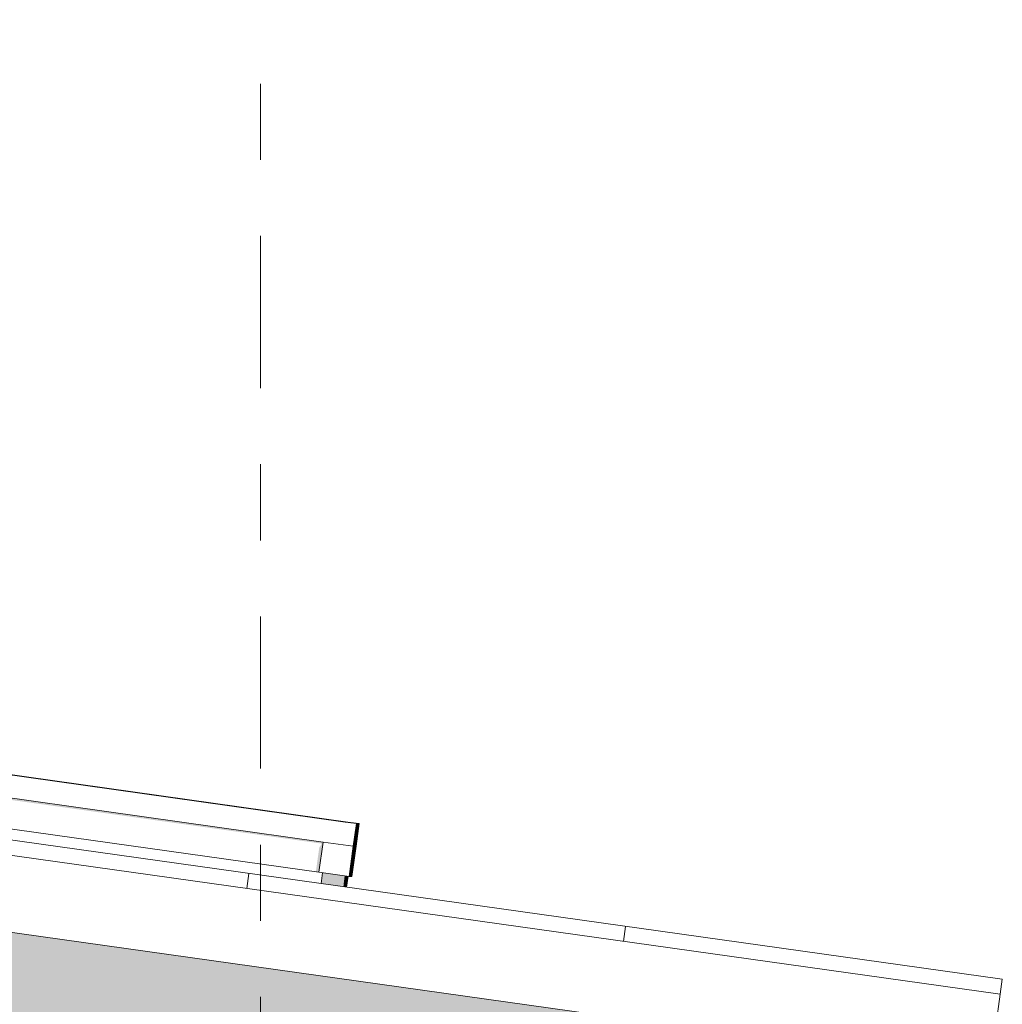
# Model space of a CAD drawing. Header units: metres. Extents: x -52 to 321, y -8 to 26.
# Tile 107 of 256: x -28.91 to -27.61, y 5.99 to 7.28. Entities that reach past the tile are written whole.
import ezdxf
from ezdxf.enums import TextEntityAlignment as Align

# ---------------------------------------------------------------- set-up
doc = ezdxf.new("R2010")
doc.units = ezdxf.units.M
doc.header["$MEASUREMENT"] = 0
doc.linetypes.add('Raster', pattern=[0.4, 0.2, -0.1, 0, -0.1])
for name, color, linetype in [('10 Fassade', 7, 'Continuous'), ('30 Dachaufbau', 7, 'Continuous'), ('70 PV-Anlage', 7, 'Continuous'), ('90 Achsraster', 7, 'Continuous'), ('94 Genehmigungsplanung Bemaßung', 7, 'Continuous')]:
    doc.layers.add(name, color=color, linetype=linetype)
doc.styles.add('ERSTELLTER_STIL_1', font='arial.ttf')
doc.styles.add('ERSTELLTER_STIL_2', font='arial.ttf')
doc.dimstyles.new('ERSTELLTER_STIL__1', dxfattribs={"dimtxt": 0.25, "dimasz": 0.19, "dimexe": 0.18, "dimexo": 0.1, "dimgap": 0, "dimtad": 1, "dimtih": 1, "dimtoh": 1, "dimzin": 0, "dimdsep": 46, "dimtxsty": 'ERSTELLTER_STIL_2', "dimblk": 'ARROWHEAD_6', "dimblk1": 'ARROWHEAD_6', "dimblk2": 'ARROWHEAD_6', "dimcen": 0.09, "dimclrd": 7, "dimclre": 7, "dimclrt": 7, "dimazin": 0, "dimtfac": 1, "dimtdec": 4, "dimtmove": 0, "dimatfit": 3, "dimfxl": 1, "dimtolj": 1, "dimtzin": 0, "dimarcsym": 0})

# ---------------------------------------------------------------- blocks, each defined once
blk = doc.blocks.new('*X1', base_point=(-33357.279, 0))
at = {"layer": '30 Dachaufbau', "color": 7, "linetype": 'Continuous', "lineweight": 13}
for p, q in [((-28.6079, 6.1426), (-28.6051, 6.1624)), ((-28.6079, 6.1426), (-28.6051, 6.1624)), ((-28.1127, 6.073), (-28.1099, 6.0928)), ((-28.1127, 6.073), (-28.1099, 6.0928))]:
    blk.add_line(p, q, dxfattribs=at)
blk = doc.blocks.new('Standard-Rastermarker[3]_1', base_point=(-28.5897, 10))
at = {"layer": '90 Achsraster', "color": 14, "linetype": 'Raster', "lineweight": 18, "true_color": 0xa80000}
blk.add_line((-28.5897, 9), (-28.5897, -1), dxfattribs=at)
at = {"layer": '90 Achsraster', "color": 14, "lineweight": 18, "true_color": 0xa80000, "style": 'ERSTELLTER_STIL_1'}
for tag, p in [('AC_MarkerText_1_0', (-28.5897, 10.5)), ('AC_MarkerText_1_1', (-28.5897, -2.2))]:
    blk.add_attdef(tag, text='', height=0.3, rotation=360, dxfattribs=at).set_placement(p, align=Align.TOP_CENTER)
blk = doc.blocks.new('*D18', base_point=(-33357.279, 0))
at = {"layer": '94 Genehmigungsplanung Bemaßung', "color": 7, "linetype": 'Continuous', "lineweight": 13}
for p, q in [((-43.9997, 9.5481), (-43.9997, 9.9231)), ((-28.1801, 9.5481), (-28.1801, 9.9231)), ((-43.8997, 9.8356), (-44.0997, 9.6356)), ((-28.2801, 9.6356), (-28.0801, 9.8356)), ((-43.9997, 9.7356), (-28.1801, 9.7356)), ((-28.1801, 9.7356), (-28.0301, 9.7356))]:
    blk.add_line(p, q, dxfattribs=at)
at = {"layer": '94 Genehmigungsplanung Bemaßung', "color": 7, "lineweight": 13, "insert": (-36.5189, 9.7856), "char_height": 0.25, "attachment_point": 7, "style": 'ERSTELLTER_STIL_2'}
blk.add_mtext('\\A1;{\\pql;\\fArial|b0|i0|c0|p0;\\W1.000000;15,82}', dxfattribs=at)
blk = doc.blocks.new('ARROWHEAD_6')
at = {"color": 0, "linetype": 'Continuous', "lineweight": 0}
for p, q in [((-0.5, -0.5), (0.5, 0.5)), ((0, 0), (-1, 0))]:
    blk.add_line(p, q, dxfattribs=at)
blk = doc.blocks.new('*D23', base_point=(-33357.279, 0))
at = {"layer": '94 Genehmigungsplanung Bemaßung', "color": 7, "linetype": 'Continuous', "lineweight": 13}
for p, q in [((-28.5897, 8.9588), (-28.5897, 9.3338)), ((-28.1797, 8.9588), (-28.1797, 9.3338)), ((-28.4897, 9.2463), (-28.6897, 9.0463)), ((-28.2797, 9.0463), (-28.0797, 9.2463)), ((-28.5897, 9.1463), (-28.1797, 9.1463)), ((-28.1797, 9.1463), (-28.0297, 9.1463))]:
    blk.add_line(p, q, dxfattribs=at)

msp = doc.modelspace()

# ---------------------------------------------------------------- hatches: boundary and pattern name
at = {"layer": '10 Fassade', "linetype": 'Continuous', "lineweight": 0, "true_color": 0x000000}
msp.add_hatch(color=18, dxfattribs=at).paths.add_polyline_path([(-29.6797, 5.71), (-28.1497, 5.71), (-28.1497, 5.9773), (-29.6797, 6.1923)])
at = {"layer": '70 PV-Anlage', "linetype": 'Continuous', "lineweight": 0, "true_color": 0x000000}
for points in [[(-30.0526, 6.4184), (-28.509, 6.2015), (-28.5125, 6.1965), (-28.517, 6.1646), (-28.5131, 6.164), (-28.5075, 6.2036), (-30.0523, 6.4207)], [(-28.5101, 6.1491), (-28.4828, 6.1452), (-28.4797, 6.1495), (-28.4784, 6.1591), (-28.5081, 6.1633)], [(-28.4798, 6.1494), (-28.4796, 6.1495), (-28.4783, 6.1591), (-28.4784, 6.1591)], [(-28.4797, 6.1494), (-28.4795, 6.1495), (-28.4782, 6.1591), (-28.4783, 6.1591)], [(-28.4796, 6.1495), (-28.4783, 6.1591)], [(-28.4796, 6.1495), (-28.4783, 6.1591)], [(-28.4782, 6.1591), (-28.4795, 6.1494), (-28.4794, 6.1495), (-28.4781, 6.1591)], [(-28.4795, 6.1495), (-28.4782, 6.1591)], [(-28.4795, 6.1495), (-28.4782, 6.1591)], [(-28.4794, 6.1494), (-28.4793, 6.1495), (-28.478, 6.1591), (-28.4781, 6.1591)], [(-28.4781, 6.1591), (-28.4794, 6.1495), (-28.4781, 6.1591)], [(-28.4781, 6.1591), (-28.4794, 6.1495), (-28.4781, 6.1591)], [(-28.4793, 6.1494), (-28.4792, 6.1495), (-28.4779, 6.1591), (-28.478, 6.1591)], [(-28.4792, 6.1494), (-28.4791, 6.1495), (-28.4778, 6.159), (-28.4779, 6.1591)], [(-28.4792, 6.1495), (-28.4779, 6.1591)], [(-28.4792, 6.1495), (-28.4779, 6.1591)], [(-28.4791, 6.1494), (-28.479, 6.1495), (-28.4777, 6.159), (-28.4778, 6.159)], [(-28.4778, 6.159), (-28.4791, 6.1495), (-28.4778, 6.159)], [(-28.4778, 6.159), (-28.4791, 6.1495), (-28.4778, 6.159)], [(-28.479, 6.1494), (-28.4789, 6.1495), (-28.4775, 6.159), (-28.4776, 6.159)], [(-28.4776, 6.159), (-28.479, 6.1495), (-28.4776, 6.159)], [(-28.4777, 6.159), (-28.479, 6.1495), (-28.4776, 6.159)], [(-28.4789, 6.1494), (-28.4788, 6.1495), (-28.4774, 6.159), (-28.4775, 6.159)], [(-28.4789, 6.1495), (-28.4775, 6.159)], [(-28.4789, 6.1495), (-28.4775, 6.159)], [(-28.4788, 6.1494), (-28.4787, 6.1495), (-28.4773, 6.159), (-28.4774, 6.159)], [(-28.4788, 6.1495), (-28.4774, 6.159)], [(-28.4788, 6.1495), (-28.4774, 6.159)], [(-28.4787, 6.1494), (-28.4786, 6.1495), (-28.4772, 6.159), (-28.4773, 6.159)], [(-28.4773, 6.159), (-28.4787, 6.1495), (-28.4773, 6.159)], [(-28.4773, 6.159), (-28.4787, 6.1495), (-28.4773, 6.159)], [(-28.4786, 6.1494), (-28.4784, 6.1495), (-28.4771, 6.159), (-28.4772, 6.159)], [(-28.4785, 6.1494), (-28.4783, 6.1495), (-28.477, 6.1589), (-28.4771, 6.159)], [(-28.4784, 6.1495), (-28.4771, 6.159)], [(-28.4784, 6.1495), (-28.4771, 6.159)], [(-28.4784, 6.1494), (-28.4782, 6.1495), (-28.4769, 6.1589), (-28.477, 6.1589)], [(-28.477, 6.1589), (-28.4783, 6.1495), (-28.477, 6.1589)], [(-28.477, 6.1589), (-28.4783, 6.1495), (-28.477, 6.1589)], [(-28.4782, 6.1494), (-28.4781, 6.1495), (-28.4768, 6.1589), (-28.4769, 6.1589)], [(-28.4782, 6.1495), (-28.4769, 6.1589)], [(-28.4782, 6.1495), (-28.4769, 6.1589)], [(-28.4768, 6.1589), (-28.4781, 6.1494), (-28.478, 6.1495), (-28.4767, 6.1589)], [(-28.478, 6.1494), (-28.4779, 6.1495), (-28.4766, 6.1589), (-28.4767, 6.1589)], [(-28.478, 6.1495), (-28.4767, 6.1589)], [(-28.478, 6.1495), (-28.4767, 6.1589)], [(-28.4779, 6.1494), (-28.4778, 6.1495), (-28.4765, 6.1589), (-28.4766, 6.1589)], [(-28.4779, 6.1495), (-28.4766, 6.1589)], [(-28.4766, 6.1589), (-28.4779, 6.1495), (-28.4766, 6.1589)], [(-28.4778, 6.1494), (-28.4777, 6.1495), (-28.4764, 6.1589), (-28.4765, 6.1589)], [(-28.4778, 6.1495), (-28.4765, 6.1589)], [(-28.4778, 6.1495), (-28.4765, 6.1589)], [(-28.4777, 6.1494), (-28.4776, 6.1495), (-28.4763, 6.1588), (-28.4764, 6.1589)], [(-28.4764, 6.1589), (-28.4777, 6.1495), (-28.4764, 6.1589)], [(-28.4764, 6.1589), (-28.4777, 6.1495), (-28.4764, 6.1589)], [(-28.4776, 6.1494), (-28.4775, 6.1495), (-28.4762, 6.1588), (-28.4763, 6.1588)], [(-28.4775, 6.1494), (-28.4774, 6.1495), (-28.4761, 6.1588), (-28.4762, 6.1588)], [(-28.4775, 6.1495), (-28.4762, 6.1588)], [(-28.4774, 6.1494), (-28.4773, 6.1495), (-28.476, 6.1588), (-28.476, 6.1588)], [(-28.4774, 6.1495), (-28.476, 6.1588)], [(-28.4774, 6.1495), (-28.4761, 6.1588)], [(-28.4759, 6.1588), (-28.4773, 6.1494), (-28.4771, 6.1495), (-28.4758, 6.1588)], [(-28.476, 6.1588), (-28.4773, 6.1495), (-28.4759, 6.1588)], [(-28.4772, 6.1494), (-28.477, 6.1495), (-28.4757, 6.1588), (-28.4758, 6.1588)], [(-28.4771, 6.1494), (-28.4769, 6.1495), (-28.4756, 6.1588), (-28.4757, 6.1588)], [(-28.4758, 6.1588), (-28.4771, 6.1495), (-28.4758, 6.1588)], [(-28.477, 6.1495), (-28.4757, 6.1588)], [(-28.477, 6.1495), (-28.4757, 6.1588)], [(-28.4769, 6.1494), (-28.4768, 6.1495), (-28.4755, 6.1587), (-28.4756, 6.1587)], [(-28.4755, 6.1587), (-28.4768, 6.1494), (-28.4767, 6.1495), (-28.4754, 6.1587)], [(-28.4755, 6.1587), (-28.4768, 6.1495), (-28.4755, 6.1587)], [(-28.4755, 6.1587), (-28.4768, 6.1495), (-28.4755, 6.1587)], [(-28.4767, 6.1494), (-28.4766, 6.1495), (-28.4753, 6.1587), (-28.4754, 6.1587)], [(-28.4753, 6.1587), (-28.4766, 6.1494), (-28.4765, 6.1495), (-28.4752, 6.1587)], [(-28.4766, 6.1495), (-28.4753, 6.1587)], [(-28.4766, 6.1495), (-28.4753, 6.1587)], [(-28.4752, 6.1587), (-28.4765, 6.1494), (-28.4764, 6.1495), (-28.4751, 6.1587)], [(-28.4764, 6.1494), (-28.4763, 6.1495), (-28.475, 6.1587), (-28.4751, 6.1587)], [(-28.4764, 6.1495), (-28.4751, 6.1587)], [(-28.4764, 6.1495), (-28.4751, 6.1587)], [(-28.475, 6.1587), (-28.4763, 6.1494), (-28.4762, 6.1495), (-28.4749, 6.1586)], [(-28.4749, 6.1586), (-28.4762, 6.1494), (-28.4761, 6.1495), (-28.4748, 6.1586)], [(-28.4762, 6.1495), (-28.4749, 6.1586)], [(-28.4748, 6.1586), (-28.4761, 6.1494), (-28.476, 6.1495), (-28.4747, 6.1586)], [(-28.4761, 6.1495), (-28.4748, 6.1586)], [(-28.4761, 6.1495), (-28.4748, 6.1586)], [(-28.476, 6.1495), (-28.4747, 6.1586)]]:
    msp.add_hatch(color=18, dxfattribs=at).paths.add_polyline_path(points)

# ---------------------------------------------------------------- linework, layer by layer
at = {"layer": '30 Dachaufbau', "color": 7, "linetype": 'Continuous', "lineweight": 13}
for p, q in [((-36.0897, 7.2143), (-27.6148, 6.0233)), ((-27.6176, 6.0035), (-36.0897, 7.1941)), ((-27.6315, 5.9044), (-36.0897, 7.0931)), ((-27.6176, 6.0035), (-27.6148, 6.0233)), ((-27.6315, 5.9044), (-27.6176, 6.0035))]:
    msp.add_line(p, q, dxfattribs=at)
at = {"layer": '70 PV-Anlage', "color": 7, "linetype": 'Continuous', "lineweight": 13}
for p, q in [((-28.4637, 6.2278), (-30.1635, 6.4667)), ((-28.4784, 6.2298), (-30.152, 6.4651)), ((-28.4783, 6.2298), (-30.1519, 6.4651)), ((-28.4782, 6.2298), (-30.1518, 6.4651)), ((-28.4781, 6.2298), (-30.1517, 6.4651)), ((-28.478, 6.2298), (-30.1516, 6.4651)), ((-28.4779, 6.2298), (-30.1515, 6.4651)), ((-28.4778, 6.2298), (-30.1513, 6.4651)), ((-28.4777, 6.2298), (-30.1512, 6.4651)), ((-28.4776, 6.2298), (-30.1511, 6.4651)), ((-28.4775, 6.2298), (-30.151, 6.4651)), ((-28.4774, 6.2298), (-30.1509, 6.4651)), ((-28.4773, 6.2298), (-30.1508, 6.4651)), ((-28.4771, 6.2298), (-30.1507, 6.4651)), ((-28.477, 6.2298), (-30.1506, 6.4651)), ((-28.4769, 6.2298), (-30.1505, 6.4651)), ((-28.4768, 6.2298), (-30.1504, 6.4651)), ((-28.4767, 6.2298), (-30.1503, 6.4651)), ((-28.4766, 6.2298), (-30.1502, 6.4651)), ((-28.4765, 6.2298), (-30.15, 6.4651)), ((-28.4764, 6.2298), (-30.1499, 6.4651)), ((-28.4763, 6.2298), (-30.1498, 6.4651)), ((-28.4762, 6.2298), (-30.1497, 6.4651)), ((-28.4761, 6.2298), (-30.1496, 6.4651)), ((-28.476, 6.2298), (-30.1495, 6.4651)), ((-28.4758, 6.2298), (-30.1494, 6.4651)), ((-28.4757, 6.2298), (-30.1493, 6.4651)), ((-28.4756, 6.2298), (-30.1492, 6.4651)), ((-28.4755, 6.2298), (-30.1491, 6.4651)), ((-28.4754, 6.2298), (-30.149, 6.4651)), ((-28.4753, 6.2298), (-30.1489, 6.4651)), ((-28.4752, 6.2298), (-30.1487, 6.4651)), ((-28.4751, 6.2298), (-30.1486, 6.4651)), ((-28.475, 6.2298), (-30.1485, 6.4651)), ((-28.4749, 6.2298), (-30.1484, 6.4651)), ((-28.4748, 6.2298), (-30.1483, 6.4651)), ((-28.5075, 6.2036), (-30.0523, 6.4207)), ((-28.5131, 6.164), (-30.0579, 6.3811)), ((-28.4786, 6.2298), (-28.4784, 6.2298)), ((-28.4784, 6.2298), (-28.4636, 6.2278)), ((-28.4784, 6.2298), (-28.4783, 6.2298)), ((-28.4783, 6.2298), (-28.4635, 6.2278)), ((-28.4783, 6.2298), (-28.4782, 6.2298)), ((-28.4782, 6.2298), (-28.4634, 6.2278)), ((-28.4782, 6.2298), (-28.4781, 6.2298)), ((-28.4781, 6.2298), (-28.4633, 6.2278)), ((-28.4781, 6.2298), (-28.478, 6.2298)), ((-28.478, 6.2298), (-28.4632, 6.2278)), ((-28.478, 6.2298), (-28.4779, 6.2298)), ((-28.4779, 6.2298), (-28.463, 6.2278)), ((-28.4779, 6.2298), (-28.4778, 6.2298)), ((-28.4778, 6.2298), (-28.4629, 6.2278)), ((-28.4778, 6.2298), (-28.4777, 6.2298)), ((-28.4777, 6.2298), (-28.4628, 6.2278)), ((-28.4777, 6.2298), (-28.4776, 6.2298)), ((-28.4776, 6.2298), (-28.4627, 6.2278)), ((-28.4776, 6.2298), (-28.4775, 6.2298)), ((-28.4775, 6.2298), (-28.4626, 6.2278)), ((-28.4775, 6.2298), (-28.4774, 6.2298)), ((-28.4774, 6.2298), (-28.4625, 6.2278)), ((-28.4774, 6.2298), (-28.4773, 6.2298)), ((-28.4773, 6.2298), (-28.4624, 6.2278)), ((-28.4772, 6.2298), (-28.4771, 6.2298)), ((-28.4771, 6.2298), (-28.4623, 6.2278)), ((-28.4771, 6.2298), (-28.477, 6.2298)), ((-28.477, 6.2298), (-28.4622, 6.2278)), ((-28.477, 6.2298), (-28.4769, 6.2298)), ((-28.4769, 6.2298), (-28.4621, 6.2278)), ((-28.4769, 6.2298), (-28.4768, 6.2298)), ((-28.4768, 6.2298), (-28.462, 6.2278)), ((-28.4768, 6.2298), (-28.4767, 6.2298)), ((-28.4767, 6.2298), (-28.4619, 6.2278)), ((-28.4767, 6.2298), (-28.4766, 6.2298)), ((-28.4766, 6.2298), (-28.4617, 6.2278)), ((-28.4766, 6.2298), (-28.4765, 6.2298)), ((-28.4765, 6.2298), (-28.4616, 6.2278)), ((-28.4765, 6.2298), (-28.4764, 6.2298)), ((-28.4764, 6.2298), (-28.4615, 6.2278)), ((-28.4764, 6.2298), (-28.4763, 6.2298)), ((-28.4763, 6.2298), (-28.4614, 6.2278)), ((-28.4763, 6.2298), (-28.4762, 6.2298)), ((-28.4762, 6.2298), (-28.4613, 6.2278)), ((-28.4762, 6.2298), (-28.4761, 6.2298)), ((-28.4761, 6.2298), (-28.4612, 6.2278)), ((-28.4761, 6.2298), (-28.476, 6.2298)), ((-28.476, 6.2298), (-28.4611, 6.2278)), ((-28.4759, 6.2298), (-28.4758, 6.2298)), ((-28.4758, 6.2298), (-28.461, 6.2278)), ((-28.4758, 6.2298), (-28.4757, 6.2298)), ((-28.4757, 6.2298), (-28.4609, 6.2278)), ((-28.4757, 6.2298), (-28.4756, 6.2298)), ((-28.4756, 6.2298), (-28.4608, 6.2278)), ((-28.4756, 6.2298), (-28.4755, 6.2298)), ((-28.4755, 6.2298), (-28.4607, 6.2278)), ((-28.4755, 6.2298), (-28.4754, 6.2298)), ((-28.4754, 6.2298), (-28.4606, 6.2278)), ((-28.4754, 6.2298), (-28.4753, 6.2298)), ((-28.4753, 6.2298), (-28.4604, 6.2278)), ((-28.4753, 6.2298), (-28.4752, 6.2298)), ((-28.4752, 6.2298), (-28.4603, 6.2278)), ((-28.4752, 6.2298), (-28.4751, 6.2298)), ((-28.4751, 6.2298), (-28.4602, 6.2278)), ((-28.4751, 6.2298), (-28.475, 6.2298)), ((-28.475, 6.2298), (-28.4601, 6.2278)), ((-28.475, 6.2298), (-28.4749, 6.2298)), ((-28.4749, 6.2298), (-28.46, 6.2278)), ((-28.4749, 6.2298), (-28.4748, 6.2298)), ((-28.4748, 6.2298), (-28.4599, 6.2278)), ((-28.4679, 6.1981), (-28.4637, 6.2278)), ((-28.4678, 6.1981), (-28.4636, 6.2278)), ((-28.4677, 6.1981), (-28.4635, 6.2278)), ((-28.4675, 6.1981), (-28.4634, 6.2278)), ((-28.4674, 6.1981), (-28.4633, 6.2278)), ((-28.4673, 6.1981), (-28.4632, 6.2278)), ((-28.4672, 6.1981), (-28.463, 6.2278)), ((-28.4671, 6.1981), (-28.4629, 6.2278)), ((-28.467, 6.1981), (-28.4628, 6.2278)), ((-28.4669, 6.1981), (-28.4627, 6.2278)), ((-28.4668, 6.1981), (-28.4626, 6.2278)), ((-28.4667, 6.1981), (-28.4625, 6.2278)), ((-28.4666, 6.1981), (-28.4624, 6.2278)), ((-28.4665, 6.1981), (-28.4623, 6.2278)), ((-28.4664, 6.1981), (-28.4622, 6.2278)), ((-28.4662, 6.1981), (-28.4621, 6.2278)), ((-28.4661, 6.1981), (-28.462, 6.2278)), ((-28.466, 6.1981), (-28.4619, 6.2278)), ((-28.4659, 6.1981), (-28.4617, 6.2278)), ((-28.4658, 6.1981), (-28.4616, 6.2278)), ((-28.4657, 6.1981), (-28.4615, 6.2278)), ((-28.4656, 6.1981), (-28.4614, 6.2278)), ((-28.4655, 6.1981), (-28.4613, 6.2278)), ((-28.4654, 6.1981), (-28.4612, 6.2278)), ((-28.4653, 6.1981), (-28.4611, 6.2278)), ((-28.4652, 6.1981), (-28.461, 6.2278)), ((-28.4651, 6.1981), (-28.4609, 6.2278)), ((-28.4649, 6.1981), (-28.4608, 6.2278)), ((-28.4648, 6.1981), (-28.4607, 6.2278)), ((-28.4647, 6.1981), (-28.4606, 6.2278)), ((-28.4646, 6.1981), (-28.4604, 6.2278)), ((-28.4645, 6.1981), (-28.4603, 6.2278)), ((-28.4644, 6.1981), (-28.4602, 6.2278)), ((-28.4643, 6.1981), (-28.4601, 6.2278)), ((-28.4642, 6.1981), (-28.46, 6.2278)), ((-28.4641, 6.1981), (-28.4599, 6.2278)), ((-28.4636, 6.2278), (-28.4637, 6.2278)), ((-28.4635, 6.2278), (-28.4636, 6.2278)), ((-28.4634, 6.2278), (-28.4635, 6.2278)), ((-28.4633, 6.2278), (-28.4634, 6.2278)), ((-28.4632, 6.2278), (-28.4633, 6.2278)), ((-28.463, 6.2278), (-28.4632, 6.2278)), ((-28.4629, 6.2278), (-28.463, 6.2278)), ((-28.4628, 6.2278), (-28.4629, 6.2278)), ((-28.4627, 6.2278), (-28.4628, 6.2278)), ((-28.4626, 6.2278), (-28.4627, 6.2278)), ((-28.4625, 6.2278), (-28.4626, 6.2278)), ((-28.4624, 6.2278), (-28.4625, 6.2278)), ((-28.4623, 6.2278), (-28.4624, 6.2278)), ((-28.4622, 6.2278), (-28.4623, 6.2278)), ((-28.4621, 6.2278), (-28.4622, 6.2278)), ((-28.462, 6.2278), (-28.4621, 6.2278)), ((-28.4619, 6.2278), (-28.462, 6.2278)), ((-28.4617, 6.2278), (-28.4619, 6.2278)), ((-28.4616, 6.2278), (-28.4617, 6.2278)), ((-28.4615, 6.2278), (-28.4616, 6.2278)), ((-28.4614, 6.2278), (-28.4615, 6.2278)), ((-28.4613, 6.2278), (-28.4614, 6.2278)), ((-28.4612, 6.2278), (-28.4613, 6.2278)), ((-28.4611, 6.2278), (-28.4612, 6.2278)), ((-28.461, 6.2278), (-28.4611, 6.2278)), ((-28.4609, 6.2278), (-28.461, 6.2278)), ((-28.4608, 6.2278), (-28.4609, 6.2278)), ((-28.4607, 6.2278), (-28.4608, 6.2278)), ((-28.4606, 6.2278), (-28.4607, 6.2278)), ((-28.4604, 6.2278), (-28.4606, 6.2278)), ((-28.4603, 6.2278), (-28.4604, 6.2278)), ((-28.4602, 6.2278), (-28.4603, 6.2278)), ((-28.4601, 6.2278), (-28.4602, 6.2278)), ((-28.46, 6.2278), (-28.4601, 6.2278)), ((-28.4599, 6.2278), (-28.46, 6.2278)), ((-28.5131, 6.164), (-28.5075, 6.2036)), ((-28.4679, 6.1981), (-28.5075, 6.2036)), ((-28.4734, 6.1584), (-28.4679, 6.1981)), ((-28.4733, 6.1584), (-28.4678, 6.1981)), ((-28.4732, 6.1584), (-28.4677, 6.1981)), ((-28.4731, 6.1584), (-28.4675, 6.1981)), ((-28.473, 6.1584), (-28.4674, 6.1981)), ((-28.4729, 6.1584), (-28.4673, 6.1981)), ((-28.4728, 6.1584), (-28.4672, 6.1981)), ((-28.4727, 6.1584), (-28.4671, 6.1981)), ((-28.4726, 6.1584), (-28.467, 6.1981)), ((-28.4725, 6.1584), (-28.4669, 6.1981)), ((-28.4724, 6.1584), (-28.4668, 6.1981)), ((-28.4722, 6.1584), (-28.4667, 6.1981)), ((-28.4721, 6.1584), (-28.4666, 6.1981)), ((-28.472, 6.1584), (-28.4665, 6.1981)), ((-28.4719, 6.1584), (-28.4664, 6.1981)), ((-28.4718, 6.1584), (-28.4662, 6.1981)), ((-28.4717, 6.1584), (-28.4661, 6.1981)), ((-28.4716, 6.1584), (-28.466, 6.1981)), ((-28.4715, 6.1584), (-28.4659, 6.1981)), ((-28.4714, 6.1584), (-28.4658, 6.1981)), ((-28.4713, 6.1584), (-28.4657, 6.1981)), ((-28.4712, 6.1584), (-28.4656, 6.1981)), ((-28.4711, 6.1584), (-28.4655, 6.1981)), ((-28.4709, 6.1584), (-28.4654, 6.1981)), ((-28.4708, 6.1584), (-28.4653, 6.1981)), ((-28.4707, 6.1584), (-28.4652, 6.1981)), ((-28.4706, 6.1584), (-28.4651, 6.1981)), ((-28.4705, 6.1584), (-28.4649, 6.1981)), ((-28.4704, 6.1584), (-28.4648, 6.1981)), ((-28.4703, 6.1584), (-28.4647, 6.1981)), ((-28.4702, 6.1584), (-28.4646, 6.1981)), ((-28.4701, 6.1584), (-28.4645, 6.1981)), ((-28.47, 6.1584), (-28.4644, 6.1981)), ((-28.4699, 6.1584), (-28.4643, 6.1981)), ((-28.4698, 6.1584), (-28.4642, 6.1981)), ((-28.4696, 6.1584), (-28.4641, 6.1981)), ((-28.4678, 6.1981), (-28.4679, 6.1981)), ((-28.4677, 6.1981), (-28.4678, 6.1981)), ((-28.4675, 6.1981), (-28.4677, 6.1981)), ((-28.4674, 6.1981), (-28.4675, 6.1981)), ((-28.4673, 6.1981), (-28.4674, 6.1981)), ((-28.4672, 6.1981), (-28.4673, 6.1981)), ((-28.4671, 6.1981), (-28.4672, 6.1981)), ((-28.467, 6.1981), (-28.4671, 6.1981)), ((-28.4669, 6.1981), (-28.467, 6.1981)), ((-28.4668, 6.1981), (-28.4669, 6.1981)), ((-28.4667, 6.1981), (-28.4668, 6.1981)), ((-28.4666, 6.1981), (-28.4667, 6.1981)), ((-28.4665, 6.1981), (-28.4666, 6.1981)), ((-28.4664, 6.1981), (-28.4665, 6.1981)), ((-28.4662, 6.1981), (-28.4664, 6.1981)), ((-28.4661, 6.1981), (-28.4662, 6.1981)), ((-28.466, 6.1981), (-28.4661, 6.1981)), ((-28.4659, 6.1981), (-28.466, 6.1981)), ((-28.4658, 6.1981), (-28.4659, 6.1981)), ((-28.4657, 6.1981), (-28.4658, 6.1981)), ((-28.4656, 6.1981), (-28.4657, 6.1981)), ((-28.4655, 6.1981), (-28.4656, 6.1981)), ((-28.4654, 6.1981), (-28.4655, 6.1981)), ((-28.4653, 6.1981), (-28.4654, 6.1981)), ((-28.4652, 6.1981), (-28.4653, 6.1981)), ((-28.4651, 6.1981), (-28.4652, 6.1981)), ((-28.4649, 6.1981), (-28.4651, 6.1981)), ((-28.4648, 6.1981), (-28.4649, 6.1981)), ((-28.4647, 6.1981), (-28.4648, 6.1981)), ((-28.4646, 6.1981), (-28.4647, 6.1981)), ((-28.4645, 6.1981), (-28.4646, 6.1981)), ((-28.4644, 6.1981), (-28.4645, 6.1981)), ((-28.4643, 6.1981), (-28.4644, 6.1981)), ((-28.4642, 6.1981), (-28.4643, 6.1981)), ((-28.4641, 6.1981), (-28.4642, 6.1981)), ((-28.4734, 6.1584), (-28.5131, 6.164)), ((-28.5101, 6.1491), (-28.5081, 6.1633)), ((-28.4784, 6.1591), (-28.4804, 6.1449)), ((-28.4783, 6.1591), (-28.4803, 6.1449)), ((-28.4782, 6.1591), (-28.4802, 6.1449)), ((-28.4781, 6.1591), (-28.4801, 6.1449)), ((-28.478, 6.1591), (-28.48, 6.1449)), ((-28.4779, 6.1591), (-28.4799, 6.1448)), ((-28.4778, 6.159), (-28.4798, 6.1448)), ((-28.4777, 6.159), (-28.4797, 6.1448)), ((-28.4775, 6.159), (-28.4795, 6.1448)), ((-28.4774, 6.159), (-28.4794, 6.1448)), ((-28.4773, 6.159), (-28.4793, 6.1448)), ((-28.4772, 6.159), (-28.4792, 6.1447)), ((-28.4771, 6.159), (-28.4791, 6.1447)), ((-28.477, 6.1589), (-28.479, 6.1447)), ((-28.4769, 6.1589), (-28.4789, 6.1447)), ((-28.4768, 6.1589), (-28.4788, 6.1447)), ((-28.4767, 6.1589), (-28.4787, 6.1447)), ((-28.4766, 6.1589), (-28.4786, 6.1447)), ((-28.4765, 6.1589), (-28.4785, 6.1446)), ((-28.4764, 6.1589), (-28.4784, 6.1446)), ((-28.4763, 6.1588), (-28.4783, 6.1446)), ((-28.4762, 6.1588), (-28.4782, 6.1446)), ((-28.4761, 6.1588), (-28.4781, 6.1446)), ((-28.476, 6.1588), (-28.4779, 6.1446)), ((-28.4758, 6.1588), (-28.4778, 6.1446)), ((-28.4757, 6.1588), (-28.4777, 6.1445)), ((-28.4756, 6.1588), (-28.4776, 6.1445)), ((-28.4755, 6.1587), (-28.4775, 6.1445)), ((-28.4754, 6.1587), (-28.4774, 6.1445)), ((-28.4753, 6.1587), (-28.4773, 6.1445)), ((-28.4752, 6.1587), (-28.4772, 6.1445)), ((-28.4751, 6.1587), (-28.4771, 6.1444)), ((-28.475, 6.1587), (-28.477, 6.1444)), ((-28.4749, 6.1586), (-28.4769, 6.1444)), ((-28.4748, 6.1586), (-28.4768, 6.1444)), ((-28.4747, 6.1586), (-28.4767, 6.1444)), ((-28.4733, 6.1584), (-28.4734, 6.1584)), ((-28.4732, 6.1584), (-28.4733, 6.1584)), ((-28.4731, 6.1584), (-28.4732, 6.1584)), ((-28.473, 6.1584), (-28.4731, 6.1584)), ((-28.4729, 6.1584), (-28.473, 6.1584)), ((-28.4728, 6.1584), (-28.4729, 6.1584)), ((-28.4727, 6.1584), (-28.4728, 6.1584)), ((-28.4726, 6.1584), (-28.4727, 6.1584)), ((-28.4725, 6.1584), (-28.4726, 6.1584)), ((-28.4724, 6.1584), (-28.4725, 6.1584)), ((-28.4722, 6.1584), (-28.4724, 6.1584)), ((-28.4721, 6.1584), (-28.4722, 6.1584)), ((-28.472, 6.1584), (-28.4721, 6.1584)), ((-28.4719, 6.1584), (-28.472, 6.1584)), ((-28.4718, 6.1584), (-28.4719, 6.1584)), ((-28.4717, 6.1584), (-28.4718, 6.1584)), ((-28.4716, 6.1584), (-28.4717, 6.1584)), ((-28.4715, 6.1584), (-28.4716, 6.1584)), ((-28.4714, 6.1584), (-28.4715, 6.1584)), ((-28.4713, 6.1584), (-28.4714, 6.1584)), ((-28.4712, 6.1584), (-28.4713, 6.1584)), ((-28.4711, 6.1584), (-28.4712, 6.1584)), ((-28.4709, 6.1584), (-28.4711, 6.1584)), ((-28.4708, 6.1584), (-28.4709, 6.1584)), ((-28.4707, 6.1584), (-28.4708, 6.1584)), ((-28.4706, 6.1584), (-28.4707, 6.1584)), ((-28.4705, 6.1584), (-28.4706, 6.1584)), ((-28.4704, 6.1584), (-28.4705, 6.1584)), ((-28.4703, 6.1584), (-28.4704, 6.1584)), ((-28.4702, 6.1584), (-28.4703, 6.1584)), ((-28.4701, 6.1584), (-28.4702, 6.1584)), ((-28.47, 6.1584), (-28.4701, 6.1584)), ((-28.4699, 6.1584), (-28.47, 6.1584)), ((-28.4698, 6.1584), (-28.4699, 6.1584)), ((-28.4696, 6.1584), (-28.4698, 6.1584)), ((-28.4804, 6.1449), (-28.4804, 6.1449)), ((-28.4803, 6.1449), (-28.4803, 6.1449)), ((-28.4803, 6.1449), (-28.4803, 6.1449)), ((-28.4803, 6.1449), (-28.4803, 6.1449)), ((-28.4802, 6.1449), (-28.4802, 6.1449)), ((-28.4802, 6.1449), (-28.4802, 6.1449)), ((-28.4802, 6.1449), (-28.4802, 6.1449)), ((-28.4801, 6.1449), (-28.4801, 6.1449)), ((-28.4801, 6.1449), (-28.4801, 6.1449)), ((-28.4801, 6.1449), (-28.4801, 6.1449)), ((-28.48, 6.1449), (-28.48, 6.1449)), ((-28.48, 6.1449), (-28.48, 6.1449)), ((-28.48, 6.1449), (-28.48, 6.1449)), ((-28.4799, 6.1448), (-28.4799, 6.1448)), ((-28.4799, 6.1448), (-28.4799, 6.1448)), ((-28.4799, 6.1448), (-28.4799, 6.1448)), ((-28.4798, 6.1448), (-28.4798, 6.1448)), ((-28.4798, 6.1448), (-28.4798, 6.1448)), ((-28.4797, 6.1448), (-28.4797, 6.1448)), ((-28.4796, 6.1448), (-28.4796, 6.1448)), ((-28.4796, 6.1448), (-28.4796, 6.1448)), ((-28.4796, 6.1448), (-28.4796, 6.1448)), ((-28.4795, 6.1448), (-28.4795, 6.1448)), ((-28.4795, 6.1448), (-28.4795, 6.1448)), ((-28.4795, 6.1448), (-28.4795, 6.1448)), ((-28.4794, 6.1448), (-28.4794, 6.1448)), ((-28.4794, 6.1448), (-28.4794, 6.1448)), ((-28.4794, 6.1448), (-28.4794, 6.1448)), ((-28.4793, 6.1448), (-28.4793, 6.1448)), ((-28.4793, 6.1448), (-28.4793, 6.1448)), ((-28.4793, 6.1448), (-28.4793, 6.1448)), ((-28.4792, 6.1447), (-28.4792, 6.1447)), ((-28.4792, 6.1447), (-28.4792, 6.1447)), ((-28.4792, 6.1447), (-28.4792, 6.1447)), ((-28.4791, 6.1447), (-28.4791, 6.1447)), ((-28.4791, 6.1447), (-28.4791, 6.1447)), ((-28.4791, 6.1447), (-28.4791, 6.1447)), ((-28.479, 6.1447), (-28.479, 6.1447)), ((-28.479, 6.1447), (-28.479, 6.1447)), ((-28.479, 6.1447), (-28.479, 6.1447)), ((-28.4789, 6.1447), (-28.4789, 6.1447)), ((-28.4789, 6.1447), (-28.4789, 6.1447)), ((-28.4789, 6.1447), (-28.4789, 6.1447)), ((-28.4788, 6.1447), (-28.4788, 6.1447)), ((-28.4788, 6.1447), (-28.4788, 6.1447)), ((-28.4788, 6.1447), (-28.4788, 6.1447)), ((-28.4787, 6.1447), (-28.4787, 6.1447)), ((-28.4787, 6.1447), (-28.4787, 6.1447)), ((-28.4787, 6.1447), (-28.4787, 6.1447)), ((-28.4786, 6.1447), (-28.4786, 6.1447)), ((-28.4786, 6.1447), (-28.4786, 6.1447)), ((-28.4786, 6.1447), (-28.4786, 6.1447)), ((-28.4785, 6.1446), (-28.4785, 6.1446)), ((-28.4785, 6.1446), (-28.4785, 6.1446)), ((-28.4785, 6.1446), (-28.4785, 6.1446)), ((-28.4784, 6.1446), (-28.4784, 6.1446)), ((-28.4784, 6.1446), (-28.4784, 6.1446)), ((-28.4784, 6.1446), (-28.4784, 6.1446)), ((-28.4783, 6.1446), (-28.4783, 6.1446)), ((-28.4783, 6.1446), (-28.4783, 6.1446)), ((-28.4783, 6.1446), (-28.4783, 6.1446)), ((-28.4782, 6.1446), (-28.4782, 6.1446)), ((-28.4782, 6.1446), (-28.4782, 6.1446)), ((-28.4782, 6.1446), (-28.4782, 6.1446)), ((-28.4781, 6.1446), (-28.4781, 6.1446)), ((-28.4781, 6.1446), (-28.4781, 6.1446)), ((-28.478, 6.1446), (-28.478, 6.1446)), ((-28.4779, 6.1446), (-28.4779, 6.1446)), ((-28.4779, 6.1446), (-28.4779, 6.1446)), ((-28.4779, 6.1446), (-28.4779, 6.1446)), ((-28.4778, 6.1446), (-28.4778, 6.1446)), ((-28.4778, 6.1446), (-28.4778, 6.1446)), ((-28.4778, 6.1446), (-28.4778, 6.1446)), ((-28.4777, 6.1445), (-28.4777, 6.1445)), ((-28.4777, 6.1445), (-28.4777, 6.1445)), ((-28.4777, 6.1445), (-28.4777, 6.1445)), ((-28.4776, 6.1445), (-28.4776, 6.1445)), ((-28.4776, 6.1445), (-28.4776, 6.1445)), ((-28.4776, 6.1445), (-28.4776, 6.1445)), ((-28.4775, 6.1445), (-28.4775, 6.1445)), ((-28.4775, 6.1445), (-28.4775, 6.1445)), ((-28.4775, 6.1445), (-28.4775, 6.1445)), ((-28.4774, 6.1445), (-28.4774, 6.1445)), ((-28.4774, 6.1445), (-28.4774, 6.1445)), ((-28.4774, 6.1445), (-28.4774, 6.1445)), ((-28.4773, 6.1445), (-28.4773, 6.1445)), ((-28.4773, 6.1445), (-28.4773, 6.1445)), ((-28.4773, 6.1445), (-28.4773, 6.1445)), ((-28.4772, 6.1445), (-28.4772, 6.1445)), ((-28.4772, 6.1445), (-28.4772, 6.1445)), ((-28.4772, 6.1445), (-28.4772, 6.1445)), ((-28.4771, 6.1444), (-28.4771, 6.1444)), ((-28.4771, 6.1444), (-28.4771, 6.1444)), ((-28.4771, 6.1444), (-28.4771, 6.1444)), ((-28.477, 6.1444), (-28.477, 6.1444)), ((-28.477, 6.1444), (-28.477, 6.1444)), ((-28.477, 6.1444), (-28.477, 6.1444)), ((-28.4769, 6.1444), (-28.4769, 6.1444)), ((-28.4769, 6.1444), (-28.4769, 6.1444)), ((-28.4769, 6.1444), (-28.4769, 6.1444)), ((-28.4768, 6.1444), (-28.4768, 6.1444)), ((-28.4768, 6.1444), (-28.4768, 6.1444)), ((-28.4768, 6.1444), (-28.4768, 6.1444)), ((-28.4767, 6.1444), (-28.4767, 6.1444))]:
    msp.add_line(p, q, dxfattribs=at)

# ---------------------------------------------------------------- block references
at = {"layer": '30 Dachaufbau', "lineweight": 0}
msp.add_blockref('*X1', (-33357.279, 0), dxfattribs=at)
at = {"layer": '90 Achsraster', "color": 7, "linetype": 'Continuous', "lineweight": 18}
msp.add_blockref('Standard-Rastermarker[3]_1', (-28.5897, 10), dxfattribs=at)

# ---------------------------------------------------------------- dimensions: what is measured, and where the dimension line sits
at = {"layer": '94 Genehmigungsplanung Bemaßung', "color": 7, "linetype": 'Continuous', "lineweight": 13}
for base, p1, p2, picture, middle in [((-28.1797, 9.1463), (-28.5897, 10.35), (-28.1797, 1.21), '*D23', (-28.8808, 9.3213)), ((-28.1801, 9.7356), (-43.9997, 1.2), (-28.1801, 1.2), '*D18', (-36.1001, 9.9106))]:
    dim = msp.add_linear_dim(base=base, p1=p1, p2=p2, dimstyle='ERSTELLTER_STIL__1', dxfattribs=at)
    dim.commit()
    dim.dimension.update_dxf_attribs({"geometry": picture, "text_midpoint": middle, "dimtype": 160})

doc.saveas('drawing.dxf')
